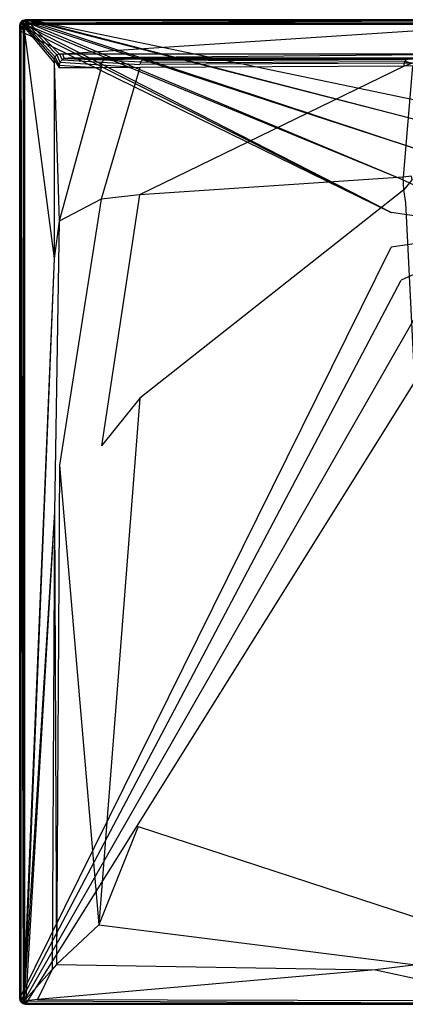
# Model space of a CAD drawing. Extents: x 0 to 1, y -1 to 0.
# Tile 1 of 8: x 0 to 0.39, y -1 to 0. Entities that reach past the tile are written whole.
import ezdxf

# ---------------------------------------------------------------- set-up
doc = ezdxf.new("R2010")
doc.units = 0
doc.layers.add('L0_WANNE_N_UDA1010ARA115V___0__', color=7, linetype='CONTINUOUS')

msp = doc.modelspace()

# ---------------------------------------------------------------- linework, layer by layer
at = {"layer": 'L0_WANNE_N_UDA1010ARA115V___0__', "color": 8}
for points, invisible_edges in [([(0.003005, -0.000805, 0.001656), (0.006011, 0, 0.011261), (0.006011, 0, 0.001656), (0.003005, -0.000805, 0.001656)], 13), ([(0.006011, 0, 0.011261), (0.003005, -0.000805, 0.001656), (0.003005, -0.000805, 0.011261), (0.006011, 0, 0.011261)], 14), ([(0.006011, 0, 0.000534), (0.003552, -0.001041, 0.000534), (0.003005, -0.000805, 0.000534), (0.006011, 0, 0.000534)], 13), ([(0.003005, -0.000805, 0.011261), (0.006011, 0, 0.012186), (0.006011, 0, 0.011261), (0.003005, -0.000805, 0.011261)], 13), ([(0.006011, 0, 0.012186), (0.003005, -0.000805, 0.011261), (0.003005, -0.000805, 0.012186), (0.006011, 0, 0.012186)], 14), ([(0.003562, -0.001768, 0.014176), (0.006011, 0, 0.012186), (0.003005, -0.000805, 0.012186), (0.003562, -0.001768, 0.014176)], 14), ([(0.003005, -0.000805, 0.000534), (0.006011, 0, 0.001656), (0.006011, 0, 0.000534), (0.003005, -0.000805, 0.000534)], 13), ([(0.006011, 0, 0.001656), (0.003005, -0.000805, 0.000534), (0.003005, -0.000805, 0.001656), (0.006011, 0, 0.001656)], 14), ([(0.003552, -0.001041, 0.000534), (0.006011, 0, 0.000534), (0.006599, -0.000197, 0.000534), (0.003552, -0.001041, 0.000534)], 14), ([(0.003562, -0.001768, 0.014176), (0.006147, -0.001039, 0.014176), (0.006011, 0, 0.012186), (0.003562, -0.001768, 0.014176)], 14), ([(0.006011, 0, 0.001656), (0.009764, 0, 0.000534), (0.006011, 0, 0.000534), (0.006011, 0, 0.001656)], 13), ([(0.009764, 0, 0.000534), (0.006011, 0, 0.001656), (0.009741, 0, 0.001655), (0.009764, 0, 0.000534)], 14), ([(0.009764, 0, 0.000534), (0.006599, -0.000197, 0.000534), (0.006011, 0, 0.000534), (0.009764, 0, 0.000534)], 13), ([(0.006011, 0, 0.001656), (0.009449, 0, 0.011256), (0.009741, 0, 0.001655), (0.006011, 0, 0.001656)], 13), ([(0.009449, 0, 0.011256), (0.006011, 0, 0.001656), (0.006011, 0, 0.011261), (0.009449, 0, 0.011256)], 14), ([(0.006011, 0, 0.011261), (0.009413, 0, 0.012186), (0.009449, 0, 0.011256), (0.006011, 0, 0.011261)], 13), ([(0.009413, 0, 0.012186), (0.006011, 0, 0.011261), (0.006011, 0, 0.012186), (0.009413, 0, 0.012186)], 14), ([(0.006147, -0.001039, 0.014176), (0.009413, 0, 0.012186), (0.006011, 0, 0.012186), (0.006147, -0.001039, 0.014176)], 13), ([(0.009413, 0, 0.012186), (0.006147, -0.001039, 0.014176), (0.009549, -0.001038, 0.014176), (0.009413, 0, 0.012186)], 14), ([(0.006599, -0.000197, 0.000534), (0.009764, 0, 0.000534), (0.010404, -0.000171, 0.000534), (0.006599, -0.000197, 0.000534)], 14), ([(0.009549, -0.001038, 0.014176), (0.5, 0, 0.012186), (0.009413, 0, 0.012186), (0.009549, -0.001038, 0.014176)], 13), ([(0.5, 0, 0.012186), (0.009449, 0, 0.011256), (0.009413, 0, 0.012186), (0.5, 0, 0.012186)], 14), ([(0.5, 0, 0.010724), (0.009741, 0, 0.001655), (0.009449, 0, 0.011256), (0.5, 0, 0.010724)], 14), ([(0.009449, 0, 0.011256), (0.5, 0, 0.012186), (0.5, 0, 0.010724), (0.009449, 0, 0.011256)], 13), ([(0.5, 0, 0.012186), (0.009549, -0.001038, 0.014176), (0.5, -0.001026, 0.014176), (0.5, 0, 0.012186)], 14), ([(0.009741, 0, 0.001655), (0.5, 0, 0.000534), (0.009764, 0, 0.000534), (0.009741, 0, 0.001655)], 13), ([(0.5, 0, 0.000534), (0.009741, 0, 0.001655), (0.5, 0, 0.001617), (0.5, 0, 0.000534)], 14), ([(0.009741, 0, 0.001655), (0.5, 0, 0.010724), (0.5, 0, 0.001617), (0.009741, 0, 0.001655)], 13), ([(0.5, 0, 0.000534), (0.010404, -0.000171, 0.000534), (0.009764, 0, 0.000534), (0.5, 0, 0.000534)], 13), ([(0.010404, -0.000171, 0.000534), (0.5, 0, 0.000534), (0.5, -0.000162, 0.000534), (0.010404, -0.000171, 0.000534)], 14), ([(0.000805, -0.003003, 0.011261), (0, -0.006006, 0.001656), (0, -0.006006, 0.011261), (0.000805, -0.003003, 0.011261)], 13), ([(0, -0.006006, 0.001656), (0.000805, -0.003003, 0.011261), (0.000805, -0.003003, 0.001656), (0, -0.006006, 0.001656)], 14), ([(0.000805, -0.003003, 0.000534), (0.0005, -0.006347, 0.000534), (0, -0.006006, 0.000534), (0.000805, -0.003003, 0.000534)], 13), ([(0.000805, -0.003003, 0.012186), (0, -0.006006, 0.011261), (0, -0.006006, 0.012186), (0.000805, -0.003003, 0.012186)], 13), ([(0, -0.006006, 0.011261), (0.000805, -0.003003, 0.012186), (0.000805, -0.003003, 0.011261), (0, -0.006006, 0.011261)], 14), ([(0.000805, -0.003003, 0.012186), (0, -0.006006, 0.012186), (0.001039, -0.006143, 0.014176), (0.000805, -0.003003, 0.012186)], 14), ([(0, -0.006006, 0.001656), (0.000805, -0.003003, 0.000534), (0, -0.006006, 0.000534), (0, -0.006006, 0.001656)], 13), ([(0.000805, -0.003003, 0.000534), (0, -0.006006, 0.001656), (0.000805, -0.003003, 0.001656), (0.000805, -0.003003, 0.000534)], 14), ([(0, -0.010793, 0.001656), (0, -0.006006, 0.000534), (0, -0.010793, 0.000534), (0, -0.010793, 0.001656)], 13), ([(0, -0.006006, 0.000534), (0, -0.010793, 0.001656), (0, -0.006006, 0.001656), (0, -0.006006, 0.000534)], 14), ([(0.0005, -0.006347, 0.000534), (0, -0.010793, 0.000534), (0, -0.006006, 0.000534), (0.0005, -0.006347, 0.000534)], 13), ([(0, -0.006006, 0.011261), (0, -0.010793, 0.001656), (0, -0.010793, 0.011261), (0, -0.006006, 0.011261)], 13), ([(0, -0.010793, 0.001656), (0, -0.006006, 0.011261), (0, -0.006006, 0.001656), (0, -0.010793, 0.001656)], 14), ([(0, -0.010793, 0.012186), (0.001039, -0.006143, 0.014176), (0, -0.006006, 0.012186), (0, -0.010793, 0.012186)], 14), ([(0, -0.006006, 0.012186), (0, -0.010793, 0.011261), (0, -0.010793, 0.012186), (0, -0.006006, 0.012186)], 13), ([(0, -0.010793, 0.011261), (0, -0.006006, 0.012186), (0, -0.006006, 0.011261), (0, -0.010793, 0.011261)], 14), ([(0.001039, -0.006143, 0.014176), (0, -0.010793, 0.012186), (0.001039, -0.010928, 0.014176), (0.001039, -0.006143, 0.014176)], 13), ([(0, -0.010793, 0.000534), (0.0005, -0.006347, 0.000534), (0.0005, -0.011188, 0.000534), (0, -0.010793, 0.000534)], 14), ([(0.0005, -0.006347, 0.000534), (0.000805, -0.003003, 0.000534), (0.001322, -0.003289, 0.000534), (0.0005, -0.006347, 0.000534)], 14), ([(0.001322, -0.003289, 0.000534), (0.377768, -0.195779, 0.000534), (0.0005, -0.006347, 0.000534), (0.001322, -0.003289, 0.000534)], 13), ([(0.377768, -0.195779, 0.000534), (0.0005, -0.011188, 0.000534), (0.0005, -0.006347, 0.000534), (0.377768, -0.195779, 0.000534)], 13), ([(0.000805, -0.003003, 0.001656), (0.003005, -0.000805, 0.011261), (0.003005, -0.000805, 0.001656), (0.000805, -0.003003, 0.001656)], 13), ([(0.003005, -0.000805, 0.011261), (0.000805, -0.003003, 0.001656), (0.000805, -0.003003, 0.011261), (0.003005, -0.000805, 0.011261)], 14), ([(0.003005, -0.000805, 0.000534), (0.001322, -0.003289, 0.000534), (0.000805, -0.003003, 0.000534), (0.003005, -0.000805, 0.000534)], 13), ([(0.000805, -0.003003, 0.011261), (0.003005, -0.000805, 0.012186), (0.003005, -0.000805, 0.011261), (0.000805, -0.003003, 0.011261)], 13), ([(0.003005, -0.000805, 0.012186), (0.000805, -0.003003, 0.011261), (0.000805, -0.003003, 0.012186), (0.003005, -0.000805, 0.012186)], 14), ([(0.000805, -0.003003, 0.012186), (0.003562, -0.001768, 0.014176), (0.003005, -0.000805, 0.012186), (0.000805, -0.003003, 0.012186)], 13), ([(0.000805, -0.003003, 0.000534), (0.003005, -0.000805, 0.001656), (0.003005, -0.000805, 0.000534), (0.000805, -0.003003, 0.000534)], 13), ([(0.003005, -0.000805, 0.001656), (0.000805, -0.003003, 0.000534), (0.000805, -0.003003, 0.001656), (0.003005, -0.000805, 0.001656)], 14), ([(0.003562, -0.001768, 0.014176), (0.000805, -0.003003, 0.012186), (0.00177, -0.00356, 0.014176), (0.003562, -0.001768, 0.014176)], 14), ([(0.000805, -0.003003, 0.012186), (0.001039, -0.006143, 0.014176), (0.00177, -0.00356, 0.014176), (0.000805, -0.003003, 0.012186)], 14), ([(0.003506, -0.006467, 0.015), (0.00177, -0.00356, 0.014176), (0.001039, -0.006143, 0.014176), (0.003506, -0.006467, 0.015)], 13), ([(0.003506, -0.011248, 0.015), (0.001039, -0.006143, 0.014176), (0.001039, -0.010928, 0.014176), (0.003506, -0.011248, 0.015)], 13), ([(0.001039, -0.006143, 0.014176), (0.003506, -0.011248, 0.015), (0.003506, -0.006467, 0.015), (0.001039, -0.006143, 0.014176)], 14), ([(0.001322, -0.003289, 0.000534), (0.003005, -0.000805, 0.000534), (0.003552, -0.001041, 0.000534), (0.001322, -0.003289, 0.000534)], 14), ([(0.003552, -0.001041, 0.000534), (0.387671, -0.162079, 0.000534), (0.001322, -0.003289, 0.000534), (0.003552, -0.001041, 0.000534)], 13), ([(0.377768, -0.195779, 0.000534), (0.001322, -0.003289, 0.000534), (0.387671, -0.162079, 0.000534), (0.377768, -0.195779, 0.000534)], 14), ([(0.003949, -0.004817, 0.015), (0.003562, -0.001768, 0.014176), (0.00177, -0.00356, 0.014176), (0.003949, -0.004817, 0.015)], 13), ([(0.00177, -0.00356, 0.014176), (0.003506, -0.006467, 0.015), (0.003949, -0.004817, 0.015), (0.00177, -0.00356, 0.014176)], 14), ([(0.004928, -0.008006, 0.015), (0.003949, -0.004817, 0.015), (0.003506, -0.006467, 0.015), (0.004928, -0.008006, 0.015)], 13), ([(0.004928, -0.012628, 0.015), (0.003506, -0.006467, 0.015), (0.003506, -0.011248, 0.015), (0.004928, -0.012628, 0.015)], 13), ([(0.003506, -0.006467, 0.015), (0.004928, -0.012628, 0.015), (0.004928, -0.008006, 0.015), (0.003506, -0.006467, 0.015)], 14), ([(0.006599, -0.000197, 0.000534), (0.406673, -0.132532, 0.000534), (0.003552, -0.001041, 0.000534), (0.006599, -0.000197, 0.000534)], 13), ([(0.387671, -0.162079, 0.000534), (0.003552, -0.001041, 0.000534), (0.406673, -0.132532, 0.000534), (0.387671, -0.162079, 0.000534)], 14), ([(0.00482, -0.003946, 0.015), (0.006147, -0.001039, 0.014176), (0.003562, -0.001768, 0.014176), (0.00482, -0.003946, 0.015)], 13), ([(0.003562, -0.001768, 0.014176), (0.003949, -0.004817, 0.015), (0.00482, -0.003946, 0.015), (0.003562, -0.001768, 0.014176)], 14), ([(0.005384, -0.006303, 0.015), (0.00482, -0.003946, 0.015), (0.003949, -0.004817, 0.015), (0.005384, -0.006303, 0.015)], 13), ([(0.003949, -0.004817, 0.015), (0.004928, -0.008006, 0.015), (0.005384, -0.006303, 0.015), (0.003949, -0.004817, 0.015)], 14), ([(0.006147, -0.001039, 0.014176), (0.00482, -0.003946, 0.015), (0.006472, -0.003504, 0.015), (0.006147, -0.001039, 0.014176)], 14), ([(0.006307, -0.005381, 0.015), (0.006472, -0.003504, 0.015), (0.00482, -0.003946, 0.015), (0.006307, -0.005381, 0.015)], 13), ([(0.00482, -0.003946, 0.015), (0.005384, -0.006303, 0.015), (0.006307, -0.005381, 0.015), (0.00482, -0.003946, 0.015)], 14), ([(0.034992, -0.040551, 0.015), (0.005384, -0.006303, 0.015), (0.004928, -0.008006, 0.015), (0.034992, -0.040551, 0.015)], 13), ([(0.034992, -0.043658, 0.015), (0.004928, -0.008006, 0.015), (0.004928, -0.012628, 0.015), (0.034992, -0.043658, 0.015)], 13), ([(0.004928, -0.008006, 0.015), (0.034992, -0.043658, 0.015), (0.034992, -0.040551, 0.015), (0.004928, -0.008006, 0.015)], 14), ([(0.035747, -0.037735, 0.015), (0.006307, -0.005381, 0.015), (0.005384, -0.006303, 0.015), (0.035747, -0.037735, 0.015)], 13), ([(0.005384, -0.006303, 0.015), (0.034992, -0.040551, 0.015), (0.035747, -0.037735, 0.015), (0.005384, -0.006303, 0.015)], 14), ([(0.006472, -0.003504, 0.015), (0.009549, -0.001038, 0.014176), (0.006147, -0.001039, 0.014176), (0.006472, -0.003504, 0.015)], 13), ([(0.006472, -0.003504, 0.015), (0.006307, -0.005381, 0.015), (0.008012, -0.004924, 0.015), (0.006472, -0.003504, 0.015)], 14), ([(0.037763, -0.035721, 0.015), (0.008012, -0.004924, 0.015), (0.006307, -0.005381, 0.015), (0.037763, -0.035721, 0.015)], 13), ([(0.006307, -0.005381, 0.015), (0.035747, -0.037735, 0.015), (0.037763, -0.035721, 0.015), (0.006307, -0.005381, 0.015)], 14), ([(0.009549, -0.001038, 0.014176), (0.006472, -0.003504, 0.015), (0.009871, -0.003504, 0.015), (0.009549, -0.001038, 0.014176)], 14), ([(0.008012, -0.004924, 0.015), (0.009871, -0.003504, 0.015), (0.006472, -0.003504, 0.015), (0.008012, -0.004924, 0.015)], 13), ([(0.010404, -0.000171, 0.000534), (0.433237, -0.109531, 0.000534), (0.006599, -0.000197, 0.000534), (0.010404, -0.000171, 0.000534)], 13), ([(0.406673, -0.132532, 0.000534), (0.006599, -0.000197, 0.000534), (0.433237, -0.109531, 0.000534), (0.406673, -0.132532, 0.000534)], 14), ([(0.009871, -0.003504, 0.015), (0.008012, -0.004924, 0.015), (0.011397, -0.004924, 0.015), (0.009871, -0.003504, 0.015)], 14), ([(0.04058, -0.034967, 0.015), (0.011397, -0.004924, 0.015), (0.008012, -0.004924, 0.015), (0.04058, -0.034967, 0.015)], 13), ([(0.008012, -0.004924, 0.015), (0.037763, -0.035721, 0.015), (0.04058, -0.034967, 0.015), (0.008012, -0.004924, 0.015)], 14), ([(0.009871, -0.003504, 0.015), (0.5, -0.001026, 0.014176), (0.009549, -0.001038, 0.014176), (0.009871, -0.003504, 0.015)], 13), ([(0.5, -0.001026, 0.014176), (0.009871, -0.003504, 0.015), (0.5, -0.003504, 0.015), (0.5, -0.001026, 0.014176)], 14), ([(0.011397, -0.004924, 0.015), (0.5, -0.003504, 0.015), (0.009871, -0.003504, 0.015), (0.011397, -0.004924, 0.015)], 13), ([(0.5, -0.000162, 0.000534), (0.465209, -0.094941, 0.000534), (0.010404, -0.000171, 0.000534), (0.5, -0.000162, 0.000534)], 13), ([(0.433237, -0.109531, 0.000534), (0.010404, -0.000171, 0.000534), (0.465209, -0.094941, 0.000534), (0.433237, -0.109531, 0.000534)], 14), ([(0.5, -0.003504, 0.015), (0.011397, -0.004924, 0.015), (0.5, -0.004924, 0.015), (0.5, -0.003504, 0.015)], 14), ([(0.043685, -0.034967, 0.015), (0.5, -0.004924, 0.015), (0.011397, -0.004924, 0.015), (0.043685, -0.034967, 0.015)], 13), ([(0.011397, -0.004924, 0.015), (0.04058, -0.034967, 0.015), (0.043685, -0.034967, 0.015), (0.011397, -0.004924, 0.015)], 14), ([(0.5, -0.004924, 0.015), (0.043685, -0.034967, 0.015), (0.5, -0.034967, 0.015), (0.5, -0.004924, 0.015)], 14), ([(0, -0.010793, 0.001656), (0, -0.993994, 0.000534), (0, -0.993994, 0.001656), (0, -0.010793, 0.001656)], 13), ([(0, -0.993994, 0.000534), (0, -0.010793, 0.001656), (0, -0.010793, 0.000534), (0, -0.993994, 0.000534)], 14), ([(0.0005, -0.011188, 0.000534), (0, -0.993994, 0.000534), (0, -0.010793, 0.000534), (0.0005, -0.011188, 0.000534)], 13), ([(0, -0.010793, 0.011261), (0, -0.993994, 0.001656), (0, -0.993994, 0.011261), (0, -0.010793, 0.011261)], 13), ([(0, -0.993994, 0.001656), (0, -0.010793, 0.011261), (0, -0.010793, 0.001656), (0, -0.993994, 0.001656)], 14), ([(0.001039, -0.993857, 0.014176), (0, -0.010793, 0.012186), (0, -0.993994, 0.012186), (0.001039, -0.993857, 0.014176)], 13), ([(0, -0.010793, 0.012186), (0.001039, -0.993857, 0.014176), (0.001039, -0.010928, 0.014176), (0, -0.010793, 0.012186)], 14), ([(0, -0.010793, 0.012186), (0, -0.993994, 0.011261), (0, -0.993994, 0.012186), (0, -0.010793, 0.012186)], 13), ([(0, -0.993994, 0.011261), (0, -0.010793, 0.012186), (0, -0.010793, 0.011261), (0, -0.993994, 0.011261)], 14), ([(0, -0.993994, 0.000534), (0.0005, -0.011188, 0.000534), (0.000518, -0.993042, 0.000534), (0, -0.993994, 0.000534)], 14), ([(0.0005, -0.011188, 0.000534), (0.377768, -0.195779, 0.000534), (0.377768, -0.230902, 0.000534), (0.0005, -0.011188, 0.000534)], 14), ([(0.377768, -0.230902, 0.000534), (0.000518, -0.993042, 0.000534), (0.0005, -0.011188, 0.000534), (0.377768, -0.230902, 0.000534)], 13), ([(0.003506, -0.993533, 0.015), (0.001039, -0.010928, 0.014176), (0.001039, -0.993857, 0.014176), (0.003506, -0.993533, 0.015)], 13), ([(0.001039, -0.010928, 0.014176), (0.003506, -0.993533, 0.015), (0.003506, -0.011248, 0.015), (0.001039, -0.010928, 0.014176)], 14), ([(0.004928, -0.968834, 0.015), (0.003506, -0.011248, 0.015), (0.003506, -0.993533, 0.015), (0.004928, -0.968834, 0.015)], 13), ([(0.003506, -0.011248, 0.015), (0.004928, -0.968834, 0.015), (0.004928, -0.012628, 0.015), (0.003506, -0.011248, 0.015)], 14), ([(0.034992, -0.24264, 0.015), (0.004928, -0.012628, 0.015), (0.004928, -0.968834, 0.015), (0.034992, -0.24264, 0.015)], 13), ([(0.004928, -0.012628, 0.015), (0.034992, -0.24264, 0.015), (0.034992, -0.043658, 0.015), (0.004928, -0.012628, 0.015)], 14), ([(0.04007, -0.046047, 0.015), (0.035747, -0.037735, 0.015), (0.034992, -0.040551, 0.015), (0.04007, -0.046047, 0.015)], 13), ([(0.040876, -0.043044, 0.015), (0.037763, -0.035721, 0.015), (0.035747, -0.037735, 0.015), (0.040876, -0.043044, 0.015)], 13), ([(0.035747, -0.037735, 0.015), (0.04007, -0.046047, 0.015), (0.040876, -0.043044, 0.015), (0.035747, -0.037735, 0.015)], 14), ([(0.043076, -0.040846, 0.015), (0.04058, -0.034967, 0.015), (0.037763, -0.035721, 0.015), (0.043076, -0.040846, 0.015)], 13), ([(0.037763, -0.035721, 0.015), (0.040876, -0.043044, 0.015), (0.043076, -0.040846, 0.015), (0.037763, -0.035721, 0.015)], 14), ([(0.04058, -0.034967, 0.015), (0.043076, -0.040846, 0.015), (0.045165, -0.039474, 0.015), (0.04058, -0.034967, 0.015)], 14), ([(0.045165, -0.039474, 0.015), (0.043685, -0.034967, 0.015), (0.04058, -0.034967, 0.015), (0.045165, -0.039474, 0.015)], 13), ([(0.085824, -0.040828, 0.014889), (0.045165, -0.039474, 0.015), (0.043076, -0.040846, 0.015), (0.085824, -0.040828, 0.014889)], 13), ([(0.049138, -0.038969, 0.015), (0.5, -0.034967, 0.015), (0.043685, -0.034967, 0.015), (0.049138, -0.038969, 0.015)], 13), ([(0.043685, -0.034967, 0.015), (0.045165, -0.039474, 0.015), (0.049138, -0.038969, 0.015), (0.043685, -0.034967, 0.015)], 14), ([(0.088762, -0.040041, 0.014888), (0.049138, -0.038969, 0.015), (0.045165, -0.039474, 0.015), (0.088762, -0.040041, 0.014888)], 13), ([(0.045165, -0.039474, 0.015), (0.085824, -0.040828, 0.014889), (0.088762, -0.040041, 0.014888), (0.045165, -0.039474, 0.015)], 14), ([(0.5, -0.034967, 0.015), (0.049138, -0.038969, 0.015), (0.5, -0.039072, 0.015), (0.5, -0.034967, 0.015)], 14), ([(0.5, -0.039072, 0.015), (0.049138, -0.038969, 0.015), (0.5, -0.040041, 0.014438), (0.5, -0.039072, 0.015)], 14), ([(0.5, -0.040041, 0.014438), (0.049138, -0.038969, 0.015), (0.09167, -0.039674, 0.014888), (0.5, -0.040041, 0.014438)], 14), ([(0.049138, -0.038969, 0.015), (0.088762, -0.040041, 0.014888), (0.09167, -0.039674, 0.014888), (0.049138, -0.038969, 0.015)], 14), ([(0.130051, -0.03974, 0.013577), (0.09167, -0.039674, 0.014888), (0.088762, -0.040041, 0.014888), (0.130051, -0.03974, 0.013577)], 14), ([(0.130051, -0.03974, 0.013577), (0.088762, -0.040041, 0.014888), (0.127513, -0.040041, 0.013483), (0.130051, -0.03974, 0.013577)], 14), ([(0.09167, -0.039674, 0.014888), (0.5, -0.040041, 0.013266), (0.5, -0.040041, 0.014438), (0.09167, -0.039674, 0.014888)], 14), ([(0.09167, -0.039674, 0.014888), (0.130051, -0.03974, 0.013577), (0.5, -0.040041, 0.013266), (0.09167, -0.039674, 0.014888)], 14), ([(0.395937, -0.040027, 0.008333), (0.130051, -0.03974, 0.013577), (0.127513, -0.040041, 0.013483), (0.395937, -0.040027, 0.008333)], 14), ([(0.130051, -0.03974, 0.013577), (0.5, -0.040041, 0.008774), (0.5, -0.040041, 0.013266), (0.130051, -0.03974, 0.013577)], 14), ([(0.130051, -0.03974, 0.013577), (0.395937, -0.040027, 0.008333), (0.5, -0.040041, 0.008774), (0.130051, -0.03974, 0.013577)], 14), ([(0.04007, -0.0489, 0.015), (0.034992, -0.040551, 0.015), (0.034992, -0.043658, 0.015), (0.04007, -0.0489, 0.015)], 13), ([(0.034992, -0.040551, 0.015), (0.04007, -0.0489, 0.015), (0.04007, -0.046047, 0.015), (0.034992, -0.040551, 0.015)], 14), ([(0.04007, -0.204631, 0.015), (0.034992, -0.043658, 0.015), (0.034992, -0.24264, 0.015), (0.04007, -0.204631, 0.015)], 13), ([(0.034992, -0.043658, 0.015), (0.04007, -0.204631, 0.015), (0.04007, -0.0489, 0.015), (0.034992, -0.043658, 0.015)], 14), ([(0.082886, -0.045913, 0.014891), (0.040876, -0.043044, 0.015), (0.04007, -0.046047, 0.015), (0.082886, -0.045913, 0.014891)], 13), ([(0.04007, -0.046047, 0.015), (0.082886, -0.048769, 0.014893), (0.082886, -0.045913, 0.014891), (0.04007, -0.046047, 0.015)], 14), ([(0.082886, -0.048769, 0.014893), (0.04007, -0.046047, 0.015), (0.04007, -0.0489, 0.015), (0.082886, -0.048769, 0.014893)], 13), ([(0.082886, -0.048769, 0.014893), (0.04007, -0.0489, 0.015), (0.04007, -0.204631, 0.015), (0.082886, -0.048769, 0.014893)], 14), ([(0.082886, -0.048769, 0.014893), (0.04007, -0.204631, 0.015), (0.082886, -0.182187, 0.014974), (0.082886, -0.048769, 0.014893)], 14), ([(0.083673, -0.042977, 0.01489), (0.043076, -0.040846, 0.015), (0.040876, -0.043044, 0.015), (0.083673, -0.042977, 0.01489)], 13), ([(0.040876, -0.043044, 0.015), (0.082886, -0.045913, 0.014891), (0.083673, -0.042977, 0.01489), (0.040876, -0.043044, 0.015)], 14), ([(0.043076, -0.040846, 0.015), (0.083673, -0.042977, 0.01489), (0.085824, -0.040828, 0.014889), (0.043076, -0.040846, 0.015)], 14), ([(0.121967, -0.045583, 0.013434), (0.083673, -0.042977, 0.01489), (0.082886, -0.045913, 0.014891), (0.121967, -0.045583, 0.013434)], 13), ([(0.082886, -0.045913, 0.014891), (0.121967, -0.048448, 0.013442), (0.121967, -0.045583, 0.013434), (0.082886, -0.045913, 0.014891)], 14), ([(0.121967, -0.048448, 0.013442), (0.082886, -0.045913, 0.014891), (0.082886, -0.048769, 0.014893), (0.121967, -0.048448, 0.013442)], 13), ([(0.121967, -0.048448, 0.013442), (0.082886, -0.048769, 0.014893), (0.082886, -0.182187, 0.014974), (0.121967, -0.048448, 0.013442)], 14), ([(0.121967, -0.048448, 0.013442), (0.082886, -0.182187, 0.014974), (0.121774, -0.178015, 0.013714), (0.121967, -0.048448, 0.013442)], 14), ([(0.12271, -0.042812, 0.013431), (0.085824, -0.040828, 0.014889), (0.083673, -0.042977, 0.01489), (0.12271, -0.042812, 0.013431)], 13), ([(0.083673, -0.042977, 0.01489), (0.121967, -0.045583, 0.013434), (0.12271, -0.042812, 0.013431), (0.083673, -0.042977, 0.01489)], 14), ([(0.127513, -0.040041, 0.013483), (0.088762, -0.040041, 0.014888), (0.085824, -0.040828, 0.014889), (0.127513, -0.040041, 0.013483)], 14), ([(0.127513, -0.040041, 0.013483), (0.085824, -0.040828, 0.014889), (0.12474, -0.040784, 0.013428), (0.127513, -0.040041, 0.013483)], 14), ([(0.085824, -0.040828, 0.014889), (0.12271, -0.042812, 0.013431), (0.12474, -0.040784, 0.013428), (0.085824, -0.040828, 0.014889)], 14), ([(0.390888, -0.047052, 0.007141), (0.121967, -0.048448, 0.013442), (0.121774, -0.178015, 0.013714), (0.390888, -0.047052, 0.007141)], 14), ([(0.390888, -0.047052, 0.007141), (0.121774, -0.178015, 0.013714), (0.389857, -0.159904, 0.008242), (0.390888, -0.047052, 0.007141)], 14), ([(0.390888, -0.044149, 0.007112), (0.12271, -0.042812, 0.013431), (0.121967, -0.045583, 0.013434), (0.390888, -0.044149, 0.007112)], 13), ([(0.390888, -0.044149, 0.007112), (0.121967, -0.045583, 0.013434), (0.121967, -0.048448, 0.013442), (0.390888, -0.044149, 0.007112)], 14), ([(0.390888, -0.047052, 0.007141), (0.390888, -0.044149, 0.007112), (0.121967, -0.048448, 0.013442), (0.390888, -0.047052, 0.007141)], 14), ([(0.391438, -0.042095, 0.007099), (0.12474, -0.040784, 0.013428), (0.12271, -0.042812, 0.013431), (0.391438, -0.042095, 0.007099)], 13), ([(0.12271, -0.042812, 0.013431), (0.390888, -0.044149, 0.007112), (0.391438, -0.042095, 0.007099), (0.12271, -0.042812, 0.013431)], 14), ([(0.394998, -0.040041, 0.007383), (0.127513, -0.040041, 0.013483), (0.12474, -0.040784, 0.013428), (0.394998, -0.040041, 0.007383)], 14), ([(0.394998, -0.040041, 0.007383), (0.12474, -0.040784, 0.013428), (0.392943, -0.040592, 0.007084), (0.394998, -0.040041, 0.007383)], 14), ([(0.12474, -0.040784, 0.013428), (0.391438, -0.042095, 0.007099), (0.392943, -0.040592, 0.007084), (0.12474, -0.040784, 0.013428)], 14), ([(0.127513, -0.040041, 0.013483), (0.394998, -0.040041, 0.007383), (0.395937, -0.040027, 0.008333), (0.127513, -0.040041, 0.013483)], 14), ([(0.399374, -0.046982, 0.006826), (0.390888, -0.047052, 0.007141), (0.389857, -0.159904, 0.008242), (0.399374, -0.046982, 0.006826)], 14), ([(0.399374, -0.046982, 0.006826), (0.389857, -0.159904, 0.008242), (0.398302, -0.158998, 0.007968), (0.399374, -0.046982, 0.006826)], 14), ([(0.399374, -0.044077, 0.006795), (0.391438, -0.042095, 0.007099), (0.390888, -0.044149, 0.007112), (0.399374, -0.044077, 0.006795)], 13), ([(0.390888, -0.047052, 0.007141), (0.399374, -0.044077, 0.006795), (0.390888, -0.044149, 0.007112), (0.390888, -0.047052, 0.007141)], 13), ([(0.399374, -0.044077, 0.006795), (0.390888, -0.047052, 0.007141), (0.399374, -0.046982, 0.006826), (0.399374, -0.044077, 0.006795)], 14), ([(0.399915, -0.042059, 0.006782), (0.392943, -0.040592, 0.007084), (0.391438, -0.042095, 0.007099), (0.399915, -0.042059, 0.006782)], 13), ([(0.391438, -0.042095, 0.007099), (0.399374, -0.044077, 0.006795), (0.399915, -0.042059, 0.006782), (0.391438, -0.042095, 0.007099)], 14), ([(0.5, -0.213341), (0.387671, -0.162079, 0.000534), (0.406673, -0.132532, 0.000534), (0.5, -0.213341)], 14), ([(0.389857, -0.159904, 0.008242), (0.121774, -0.178015, 0.013714), (0.122199, -0.384276, 0.013717), (0.389857, -0.159904, 0.008242)], 14), ([(0.390506, -0.172965, 0.008254), (0.389857, -0.159904, 0.008242), (0.122199, -0.384276, 0.013717), (0.390506, -0.172965, 0.008254)], 14), ([(0.398302, -0.158998, 0.007968), (0.389857, -0.159904, 0.008242), (0.390506, -0.172965, 0.008254), (0.398302, -0.158998, 0.007968)], 14), ([(0.398962, -0.162392, 0.007981), (0.398302, -0.158998, 0.007968), (0.390506, -0.172965, 0.008254), (0.398962, -0.162392, 0.007981)], 14), ([(0.5, -0.213341), (0.377768, -0.195779, 0.000534), (0.387671, -0.162079, 0.000534), (0.5, -0.213341)], 14), ([(0.398962, -0.162392, 0.007981), (0.390506, -0.172965, 0.008254), (0.392544, -0.186054, 0.008269), (0.398962, -0.162392, 0.007981)], 14), ([(0.083259, -0.432962, 0.014975), (0.121774, -0.178015, 0.013714), (0.082886, -0.182187, 0.014974), (0.083259, -0.432962, 0.014975)], 13), ([(0.121774, -0.178015, 0.013714), (0.083259, -0.432962, 0.014975), (0.122199, -0.384276, 0.013717), (0.121774, -0.178015, 0.013714)], 14), ([(0.390506, -0.172965, 0.008254), (0.122199, -0.384276, 0.013717), (0.120432, -0.8194, 0.01372), (0.390506, -0.172965, 0.008254)], 14), ([(0.392544, -0.186054, 0.008269), (0.390506, -0.172965, 0.008254), (0.120432, -0.8194, 0.01372), (0.392544, -0.186054, 0.008269)], 14), ([(0.040432, -0.452488, 0.015), (0.082886, -0.182187, 0.014974), (0.04007, -0.204631, 0.015), (0.040432, -0.452488, 0.015)], 13), ([(0.082886, -0.182187, 0.014974), (0.040432, -0.452488, 0.015), (0.083259, -0.432962, 0.014975), (0.082886, -0.182187, 0.014974)], 14), ([(0.424028, -0.819878, 0.013732), (0.392544, -0.186054, 0.008269), (0.120432, -0.8194, 0.01372), (0.424028, -0.819878, 0.013732)], 14), ([(0.5, -0.213341), (0.377768, -0.230902, 0.000534), (0.377768, -0.195779, 0.000534), (0.5, -0.213341)], 14), ([(0.035365, -0.500195, 0.015), (0.04007, -0.204631, 0.015), (0.034992, -0.24264, 0.015), (0.035365, -0.500195, 0.015)], 13), ([(0.04007, -0.204631, 0.015), (0.035365, -0.500195, 0.015), (0.040432, -0.452488, 0.015), (0.04007, -0.204631, 0.015)], 14), ([(0.5, -0.213341), (0.387671, -0.264603, 0.000534), (0.377768, -0.230902, 0.000534), (0.5, -0.213341)], 14), ([(0.5, -0.213341), (0.406673, -0.29415, 0.000534), (0.387671, -0.264603, 0.000534), (0.5, -0.213341)], 14), ([(0.000518, -0.993042, 0.000534), (0.377768, -0.230902, 0.000534), (0.387671, -0.264603, 0.000534), (0.000518, -0.993042, 0.000534)], 14), ([(0.005367, -0.981828, 0.015), (0.034992, -0.24264, 0.015), (0.004928, -0.968834, 0.015), (0.005367, -0.981828, 0.015)], 13), ([(0.034992, -0.24264, 0.015), (0.005367, -0.981828, 0.015), (0.035365, -0.500195, 0.015), (0.034992, -0.24264, 0.015)], 14), ([(0.387671, -0.264603, 0.000534), (0.001356, -0.996092, 0.000534), (0.000518, -0.993042, 0.000534), (0.387671, -0.264603, 0.000534)], 13), ([(0.001356, -0.996092, 0.000534), (0.387671, -0.264603, 0.000534), (0.406673, -0.29415, 0.000534), (0.001356, -0.996092, 0.000534)], 14), ([(0.406673, -0.29415, 0.000534), (0.0036, -0.998328, 0.000534), (0.001356, -0.996092, 0.000534), (0.406673, -0.29415, 0.000534)], 13), ([(0.0036, -0.998328, 0.000534), (0.406673, -0.29415, 0.000534), (0.433237, -0.31715, 0.000534), (0.0036, -0.998328, 0.000534)], 14), ([(0.433237, -0.31715, 0.000534), (0.006657, -0.999158, 0.000534), (0.0036, -0.998328, 0.000534), (0.433237, -0.31715, 0.000534)], 13), ([(0.006657, -0.999158, 0.000534), (0.433237, -0.31715, 0.000534), (0.465209, -0.331741, 0.000534), (0.006657, -0.999158, 0.000534)], 14), ([(0.465209, -0.331741, 0.000534), (0.5, -0.999167, 0.000534), (0.006657, -0.999158, 0.000534), (0.465209, -0.331741, 0.000534)], 13), ([(0.122199, -0.384276, 0.013717), (0.083259, -0.432962, 0.014975), (0.080616, -0.919432, 0.014976), (0.122199, -0.384276, 0.013717)], 14), ([(0.122199, -0.384276, 0.013717), (0.080616, -0.919432, 0.014976), (0.120432, -0.8194, 0.01372), (0.122199, -0.384276, 0.013717)], 14), ([(0.040432, -0.452488, 0.015), (0.080616, -0.919432, 0.014976), (0.083259, -0.432962, 0.014975), (0.040432, -0.452488, 0.015)], 14), ([(0.035365, -0.500195, 0.015), (0.037493, -0.959496, 0.015), (0.040432, -0.452488, 0.015), (0.035365, -0.500195, 0.015)], 14), ([(0.080616, -0.919432, 0.014976), (0.040432, -0.452488, 0.015), (0.037493, -0.959496, 0.015), (0.080616, -0.919432, 0.014976)], 13), ([(0.00609, -0.994633, 0.015), (0.035365, -0.500195, 0.015), (0.005367, -0.981828, 0.015), (0.00609, -0.994633, 0.015)], 13), ([(0.035365, -0.500195, 0.015), (0.00609, -0.994633, 0.015), (0.032956, -0.964573, 0.015), (0.035365, -0.500195, 0.015)], 14), ([(0.037493, -0.959496, 0.015), (0.035365, -0.500195, 0.015), (0.032956, -0.964573, 0.015), (0.037493, -0.959496, 0.015)], 13), ([(0.428318, -0.919899, 0.014977), (0.120432, -0.8194, 0.01372), (0.080616, -0.919432, 0.014976), (0.428318, -0.919899, 0.014977)], 13), ([(0.120432, -0.8194, 0.01372), (0.428318, -0.919899, 0.014977), (0.424028, -0.819878, 0.013732), (0.120432, -0.8194, 0.01372)], 14), ([(0.402901, -0.959959, 0.015), (0.080616, -0.919432, 0.014976), (0.037493, -0.959496, 0.015), (0.402901, -0.959959, 0.015)], 13), ([(0.080616, -0.919432, 0.014976), (0.402901, -0.959959, 0.015), (0.428318, -0.919899, 0.014977), (0.080616, -0.919432, 0.014976)], 14), ([(0.361636, -0.965033, 0.015), (0.037493, -0.959496, 0.015), (0.032956, -0.964573, 0.015), (0.361636, -0.965033, 0.015)], 13), ([(0.037493, -0.959496, 0.015), (0.361636, -0.965033, 0.015), (0.402901, -0.959959, 0.015), (0.037493, -0.959496, 0.015)], 14), ([(0.5, -0.965033, 0.015), (0.402901, -0.959959, 0.015), (0.361636, -0.965033, 0.015), (0.5, -0.965033, 0.015)], 13), ([(0.003949, -0.995183, 0.015), (0.004928, -0.968834, 0.015), (0.003506, -0.993533, 0.015), (0.003949, -0.995183, 0.015)], 13), ([(0.004928, -0.968834, 0.015), (0.003949, -0.995183, 0.015), (0.005367, -0.981828, 0.015), (0.004928, -0.968834, 0.015)], 14), ([(0.018024, -0.995076, 0.015), (0.032956, -0.964573, 0.015), (0.00609, -0.994633, 0.015), (0.018024, -0.995076, 0.015)], 13), ([(0.032956, -0.964573, 0.015), (0.018024, -0.995076, 0.015), (0.361636, -0.965033, 0.015), (0.032956, -0.964573, 0.015)], 14), ([(0.5, -0.995076, 0.015), (0.361636, -0.965033, 0.015), (0.018024, -0.995076, 0.015), (0.5, -0.995076, 0.015)], 13), ([(0.361636, -0.965033, 0.015), (0.5, -0.995076, 0.015), (0.5, -0.965033, 0.015), (0.361636, -0.965033, 0.015)], 14), ([(0.00482, -0.996054, 0.015), (0.005367, -0.981828, 0.015), (0.003949, -0.995183, 0.015), (0.00482, -0.996054, 0.015)], 13), ([(0.005367, -0.981828, 0.015), (0.00482, -0.996054, 0.015), (0.00609, -0.994633, 0.015), (0.005367, -0.981828, 0.015)], 14), ([(0.000518, -0.993042, 0.000534), (0.000805, -0.996997, 0.000534), (0, -0.993994, 0.000534), (0.000518, -0.993042, 0.000534)], 13), ([(0.001039, -0.993857, 0.014176), (0, -0.993994, 0.012186), (0.00177, -0.996441, 0.014176), (0.001039, -0.993857, 0.014176)], 14), ([(0, -0.993994, 0.001656), (0.000805, -0.996997, 0.000534), (0.000805, -0.996997, 0.001656), (0, -0.993994, 0.001656)], 13), ([(0.000805, -0.996997, 0.000534), (0, -0.993994, 0.001656), (0, -0.993994, 0.000534), (0.000805, -0.996997, 0.000534)], 14), ([(0, -0.993994, 0.011261), (0.000805, -0.996997, 0.001656), (0.000805, -0.996997, 0.011261), (0, -0.993994, 0.011261)], 13), ([(0.000805, -0.996997, 0.001656), (0, -0.993994, 0.011261), (0, -0.993994, 0.001656), (0.000805, -0.996997, 0.001656)], 14), ([(0, -0.993994, 0.012186), (0.000805, -0.996997, 0.012186), (0.00177, -0.996441, 0.014176), (0, -0.993994, 0.012186)], 14), ([(0, -0.993994, 0.012186), (0.000805, -0.996997, 0.011261), (0.000805, -0.996997, 0.012186), (0, -0.993994, 0.012186)], 13), ([(0.000805, -0.996997, 0.011261), (0, -0.993994, 0.012186), (0, -0.993994, 0.011261), (0.000805, -0.996997, 0.011261)], 14), ([(0.000805, -0.996997, 0.000534), (0.000518, -0.993042, 0.000534), (0.001356, -0.996092, 0.000534), (0.000805, -0.996997, 0.000534)], 14), ([(0.001356, -0.996092, 0.000534), (0.003005, -0.999195, 0.000534), (0.000805, -0.996997, 0.000534), (0.001356, -0.996092, 0.000534)], 13), ([(0.003005, -0.999195, 0.012186), (0.00177, -0.996441, 0.014176), (0.000805, -0.996997, 0.012186), (0.003005, -0.999195, 0.012186)], 13), ([(0.003005, -0.999195, 0.000534), (0.000805, -0.996997, 0.001656), (0.000805, -0.996997, 0.000534), (0.003005, -0.999195, 0.000534)], 13), ([(0.000805, -0.996997, 0.001656), (0.003005, -0.999195, 0.000534), (0.003005, -0.999195, 0.001656), (0.000805, -0.996997, 0.001656)], 14), ([(0.003005, -0.999195, 0.001656), (0.000805, -0.996997, 0.011261), (0.000805, -0.996997, 0.001656), (0.003005, -0.999195, 0.001656)], 13), ([(0.000805, -0.996997, 0.011261), (0.003005, -0.999195, 0.001656), (0.003005, -0.999195, 0.011261), (0.000805, -0.996997, 0.011261)], 14), ([(0.003005, -0.999195, 0.011261), (0.000805, -0.996997, 0.012186), (0.000805, -0.996997, 0.011261), (0.003005, -0.999195, 0.011261)], 13), ([(0.000805, -0.996997, 0.012186), (0.003005, -0.999195, 0.011261), (0.003005, -0.999195, 0.012186), (0.000805, -0.996997, 0.012186)], 14), ([(0.00177, -0.996441, 0.014176), (0.003506, -0.993533, 0.015), (0.001039, -0.993857, 0.014176), (0.00177, -0.996441, 0.014176)], 13), ([(0.003005, -0.999195, 0.000534), (0.001356, -0.996092, 0.000534), (0.0036, -0.998328, 0.000534), (0.003005, -0.999195, 0.000534)], 14), ([(0.003506, -0.993533, 0.015), (0.00177, -0.996441, 0.014176), (0.003949, -0.995183, 0.015), (0.003506, -0.993533, 0.015)], 14), ([(0.003562, -0.998232, 0.014176), (0.003949, -0.995183, 0.015), (0.00177, -0.996441, 0.014176), (0.003562, -0.998232, 0.014176)], 13), ([(0.00177, -0.996441, 0.014176), (0.003005, -0.999195, 0.012186), (0.003562, -0.998232, 0.014176), (0.00177, -0.996441, 0.014176)], 14), ([(0.006147, -0.998962, 0.014176), (0.003562, -0.998232, 0.014176), (0.003005, -0.999195, 0.012186), (0.006147, -0.998962, 0.014176)], 14), ([(0.0036, -0.998328, 0.000534), (0.006011, -1, 0.000534), (0.003005, -0.999195, 0.000534), (0.0036, -0.998328, 0.000534)], 13), ([(0.006147, -0.998962, 0.014176), (0.003005, -0.999195, 0.012186), (0.006011, -1, 0.012186), (0.006147, -0.998962, 0.014176)], 14), ([(0.006011, -1, 0.000534), (0.003005, -0.999195, 0.001656), (0.003005, -0.999195, 0.000534), (0.006011, -1, 0.000534)], 13), ([(0.003005, -0.999195, 0.001656), (0.006011, -1, 0.000534), (0.006011, -1, 0.001656), (0.003005, -0.999195, 0.001656)], 14), ([(0.006011, -1, 0.001656), (0.003005, -0.999195, 0.011261), (0.003005, -0.999195, 0.001656), (0.006011, -1, 0.001656)], 13), ([(0.003005, -0.999195, 0.011261), (0.006011, -1, 0.001656), (0.006011, -1, 0.011261), (0.003005, -0.999195, 0.011261)], 14), ([(0.006011, -1, 0.011261), (0.003005, -0.999195, 0.012186), (0.003005, -0.999195, 0.011261), (0.006011, -1, 0.011261)], 13), ([(0.003005, -0.999195, 0.012186), (0.006011, -1, 0.011261), (0.006011, -1, 0.012186), (0.003005, -0.999195, 0.012186)], 14), ([(0.003949, -0.995183, 0.015), (0.003562, -0.998232, 0.014176), (0.00482, -0.996054, 0.015), (0.003949, -0.995183, 0.015)], 14), ([(0.006147, -0.998962, 0.014176), (0.00482, -0.996054, 0.015), (0.003562, -0.998232, 0.014176), (0.006147, -0.998962, 0.014176)], 13), ([(0.006011, -1, 0.000534), (0.0036, -0.998328, 0.000534), (0.006657, -0.999158, 0.000534), (0.006011, -1, 0.000534)], 14), ([(0.006472, -0.996496, 0.015), (0.00609, -0.994633, 0.015), (0.00482, -0.996054, 0.015), (0.006472, -0.996496, 0.015)], 13), ([(0.00482, -0.996054, 0.015), (0.006147, -0.998962, 0.014176), (0.006472, -0.996496, 0.015), (0.00482, -0.996054, 0.015)], 14), ([(0.006011, -1, 0.012186), (0.5, -0.998974, 0.014176), (0.006147, -0.998962, 0.014176), (0.006011, -1, 0.012186)], 14), ([(0.5, -0.998974, 0.014176), (0.006011, -1, 0.012186), (0.5, -1, 0.012186), (0.5, -0.998974, 0.014176)], 13), ([(0.006657, -0.999158, 0.000534), (0.5, -1, 0.000534), (0.006011, -1, 0.000534), (0.006657, -0.999158, 0.000534)], 13), ([(0.5, -1, 0.001656), (0.006011, -1, 0.000534), (0.5, -1, 0.000534), (0.5, -1, 0.001656)], 13), ([(0.006011, -1, 0.000534), (0.5, -1, 0.001656), (0.006011, -1, 0.001656), (0.006011, -1, 0.000534)], 14), ([(0.5, -1, 0.012186), (0.006011, -1, 0.011261), (0.5, -1, 0.011261), (0.5, -1, 0.012186)], 13), ([(0.006011, -1, 0.011261), (0.5, -1, 0.012186), (0.006011, -1, 0.012186), (0.006011, -1, 0.011261)], 14), ([(0.5, -1, 0.011261), (0.006011, -1, 0.001656), (0.5, -1, 0.001656), (0.5, -1, 0.011261)], 13), ([(0.006011, -1, 0.001656), (0.5, -1, 0.011261), (0.006011, -1, 0.011261), (0.006011, -1, 0.001656)], 14), ([(0.00609, -0.994633, 0.015), (0.006472, -0.996496, 0.015), (0.018024, -0.995076, 0.015), (0.00609, -0.994633, 0.015)], 14), ([(0.5, -0.998974, 0.014176), (0.006472, -0.996496, 0.015), (0.006147, -0.998962, 0.014176), (0.5, -0.998974, 0.014176)], 13), ([(0.5, -0.996496, 0.015), (0.018024, -0.995076, 0.015), (0.006472, -0.996496, 0.015), (0.5, -0.996496, 0.015)], 13), ([(0.006472, -0.996496, 0.015), (0.5, -0.998974, 0.014176), (0.5, -0.996496, 0.015), (0.006472, -0.996496, 0.015)], 14), ([(0.5, -1, 0.000534), (0.006657, -0.999158, 0.000534), (0.5, -0.999167, 0.000534), (0.5, -1, 0.000534)], 14), ([(0.018024, -0.995076, 0.015), (0.5, -0.996496, 0.015), (0.5, -0.995076, 0.015), (0.018024, -0.995076, 0.015)], 14)]:
    msp.add_3dface(points, dxfattribs=dict(at, invisible_edges=invisible_edges))

doc.saveas('drawing.dxf')
